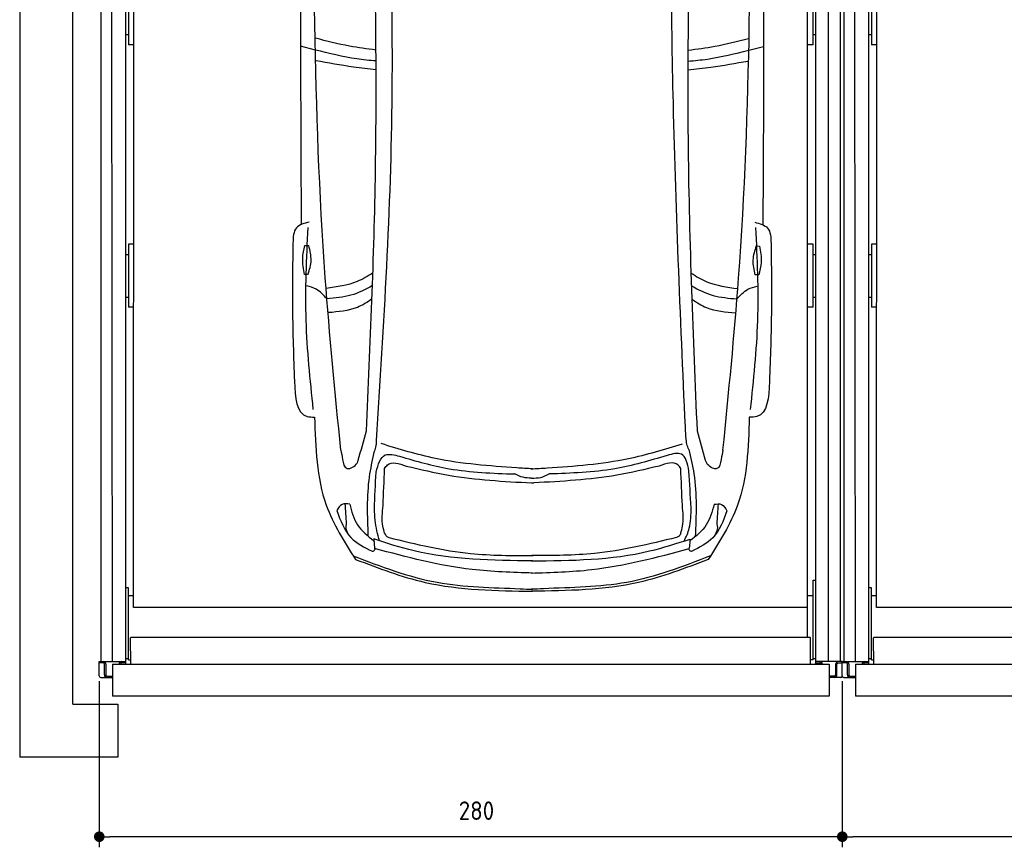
# Model space of a CAD drawing. Header units: millimetres. Extents: x 0 to 9279, y -929 to 5900.
# Tile 1 of 11: x 0 to 3711, y -340 to 2780. Entities that reach past the tile are written whole.
import ezdxf

# ---------------------------------------------------------------- set-up
doc = ezdxf.new("R2010")
doc.units = ezdxf.units.MM
doc.layers.add('4', color=3, linetype='Continuous')
for name, color, linetype, lineweight in [('car', 10, 'Continuous', 25), ('Gebäude', 7, 'Continuous', 25), ('Plattform', 7, 'Continuous', 25)]:
    doc.layers.add(name, color=color, linetype=linetype, lineweight=lineweight)
doc.styles.get("Standard").update_dxf_attribs({"font": 'ISOCP.SHX'})
doc.dimstyles.new('GEN-ISO', dxfattribs={"dimscale": 20, "dimtxt": 3.5, "dimasz": 2, "dimexe": 2, "dimexo": 1, "dimgap": 1.5, "dimtad": 1, "dimdec": 1, "dimlfac": 0.1, "dimdsep": 46, "dimtxsty": 'STANDARD', "dimblk": 'PUNKT', "dimcen": 2, "dimclrd": 256, "dimclre": 256, "dimclrt": 2, "dimadec": 0, "dimazin": 0, "dimtp": 0.1, "dimtm": 0.1, "dimtfac": 0.71, "dimtdec": 1, "dimtmove": 2, "dimatfit": 3, "dimldrblk": 'PUNKT', "dimfxl": 2, "dimtolj": 1, "dimarcsym": 0})

# ---------------------------------------------------------------- blocks, each defined once
blk = doc.blocks.new('Gebäude_GL550_LP260')
at = {"layer": 'Gebäude'}
for p, q in [((-3400, 5900), (-3400, 200)), ((-3200, 200), (-3200, 5700)), ((-3400, 200), (-3400, 0)), ((-3200, 200), (-3030, 200)), ((-3030, 200), (-3030, 0)), ((-3030, 0), (-3400, 0))]:
    blk.add_line(p, q, dxfattribs=at)
blk = doc.blocks.new('6300_LP260_GL550')
at = {"layer": 'Plattform'}
for p, q in [((3106.9, 360.1), (3106.9, 5610.1)), ((3149.9, 360.1), (3144.9, 5610.1)), ((5800, 350.1), (5800, 5610.1)), ((5848.5, 360.2), (5847.9, 5610.1)), ((5891.5, 5610.1), (5891.5, 360.1)), ((3199.6, 350.1), (3200, 5590.1)), ((3229, 564.5), (3231, 5463.9)), ((5769, 452.1), (5769, 5463.2)), ((3210, 2924), (3210, 2685.6)), ((5790, 2685.6), (5790, 2924)), ((3200, 2724.2), (3210, 2724.2)), ((5790, 2724.2), (5800, 2724.2)), ((3229.9, 2685.6), (3210, 2685.6)), ((5790, 2685.6), (5769, 2685.6)), ((3210, 1934), (3210, 1695.7)), ((3229.5, 1934), (3210, 1934)), ((5790, 1934), (5769, 1934)), ((5790, 1695.7), (5790, 1934)), ((3200, 1895), (3210, 1895)), ((5790, 1895), (5800, 1895)), ((3200, 1734.2), (3210, 1734.2)), ((5790, 1734.2), (5800, 1734.2)), ((3229.4, 1695.7), (3210, 1695.7)), ((5790, 1695.7), (5769, 1695.7)), ((3210, 638.4), (3200, 638.4)), ((3210, 481.6), (3210, 638.4)), ((5790, 666.8), (5790, 667.2)), ((5790, 667.2), (5790, 667.2)), ((5790, 667.2), (5800, 667.2)), ((5790, 666.7), (5790, 666.8)), ((5790, 666.7), (5790, 666.7)), ((5790, 666.3), (5790, 666.7)), ((5790, 366.9), (5790, 666.3)), ((3229, 608), (3210, 608)), ((5790, 608), (5769, 608)), ((5769, 564.5), (3229, 564.5)), ((3210, 366.9), (3210, 481.6)), ((3218.3, 350.1), (3218, 450.2)), ((3220, 452.1), (5778, 452.1)), ((5780, 350.1), (5780, 450.2)), ((3200, 371.9), (3210, 371.9)), ((5790, 371.9), (5800, 371.9)), ((3099.9, 306.1), (3099.9, 360.1)), ((3099.9, 360.1), (3199.4, 360.1)), ((3114.4, 355.1), (3099.9, 355.1)), ((3119.4, 310.1), (3119.4, 350.1)), ((3124.4, 350.1), (3124.4, 310.1)), ((3199.6, 355.1), (3184.4, 355.1)), ((3210, 366.9), (3218, 366.9)), ((5790, 366.9), (5780, 366.9)), ((5900, 360.1), (5800, 360.1)), ((5800, 355.1), (5815, 355.1)), ((5875, 350.1), (5875, 310.1)), ((5880, 310.1), (5880, 350.1)), ((5884.7, 355.1), (5900, 355.1)), ((5900, 306.1), (5900, 360.1)), ((3105.9, 300.1), (3149.4, 300.1)), ((3129.4, 305.1), (3149.4, 305.1)), ((5870, 305.1), (5850, 305.1)), ((5894, 300.1), (5850, 300.1))]:
    blk.add_line(p, q, dxfattribs=at)
at = {"layer": 'Plattform', "color": 200}
for p, q in [((3149.4, 350.1), (5850, 350.1)), ((3149.4, 350.1), (3149.4, 230.1)), ((5850, 350.1), (5850, 230.1)), ((5850, 230.1), (3149.4, 230.1))]:
    blk.add_line(p, q, dxfattribs=at)
at = {"layer": 'Plattform'}
for centre, radius, start, end in [((3114.4, 350.1), 5, 0, 90), ((3114.4, 350.1), 10, 30, 87.3415), ((3114.4, 350.1), 10, 0, 29.9264), ((3184.4, 350.1), 10, 93.6319, 180), ((3184.4, 350.1), 5, 90, 180), ((5815, 350.1), 5, 0, 90), ((5815, 350.1), 10, 0, 86.3681), ((5885, 350.1), 10, 150.0736, 180), ((5885, 350.1), 10, 93.6319, 150), ((5885, 350.1), 5, 93.4991, 180), ((3105.9, 306.1), 6, 180, 270), ((3129.4, 310.1), 10, 180, 270), ((3129.4, 310.1), 5, 180, 270), ((5870, 310.1), 5, 270, 0), ((5870, 310.1), 10, 270, 0), ((5894, 306.1), 6, 270, 0)]:
    blk.add_arc(centre, radius, start, end, dxfattribs=at)
at = {"layer": 'Plattform', "extrusion": (0, 0, -1)}
blk.add_ellipse((3220, 450.2), major_axis=(-2, 0), ratio=0.948324, start_param=0, end_param=1.570796, dxfattribs=at)
at = {"layer": 'Plattform'}
blk.add_ellipse((5778, 450.2), major_axis=(2, 0), ratio=0.948324, start_param=0, end_param=1.570796, dxfattribs=at)
blk = doc.blocks.new('Car LP')
at = {"layer": 'car'}
for p, q in [((-815.9, 2040.3), (-871.6, 2054.3)), ((817.6, 2039.6), (873.4, 2053.6)), ((-596, 197.1), (-592.9, 161.4)), ((596.2, 196.6), (593, 160.9))]:
    blk.add_line(p, q, dxfattribs=at)
for points in [[(-855.6, 1302.8), (-840.6, 1302.8)], [(845.3, 1301.6), (858.2, 1301.3)], [(-843.2, 1194.2), (-856.2, 1194.2)], [(855.6, 1192.8), (840.6, 1193.1)]]:
    blk.add_lwpolyline(points, dxfattribs=at)
for points, knots in [([(-719.9, 532.3), (-741.2, 748.6), (-825.2, 1600.7), (-822.7, 2457.7), (-820.9, 3097.1)], [0, 0, 0, 0, 651.760698, 2567.87656, 2567.87656, 2567.87656, 2567.87656]), ([(720.3, 531.7), (741.8, 748), (826.6, 1600), (824.8, 2457), (823.5, 3096.4)], [0, 0, 0, 0, 651.760698, 2567.87656, 2567.87656, 2567.87656, 2567.87656]), ([(-868.7, 3077.8), (-870.5, 2733.1), (-872.8, 2165.5), (-870.5, 1597.9), (-869.3, 1382.1)], [30.231792, 30.231792, 30.231792, 30.231792, 135.773846, 200.510428, 200.510428, 200.510428, 200.510428]), ([(871.3, 3077.8), (872.8, 2728.1), (874.7, 2162.6), (871.9, 1597.2), (870.5, 1381.4)], [30.867502, 30.867502, 30.867502, 30.867502, 135.773846, 200.510428, 200.510428, 200.510428, 200.510428]), ([(580.3, 580), (561.7, 999.6), (527.8, 1763.9), (523.2, 2529), (521.2, 2874)], [0, 0, 0, 0, 1259.941445, 2295.01496, 2295.01496, 2295.01496, 2295.01496]), ([(-585.2, 568.2), (-557.6, 1005.1), (-509.4, 1766.4), (-533.7, 2528.7), (-544.1, 2853.5)], [0, 0, 0, 0, 1312.347302, 2286.809863, 2286.809863, 2286.809863, 2286.809863]), ([(-623.3, 604.1), (-608.8, 931.3), (-576.3, 1668.4), (-591.1, 2406.1), (-599.3, 2816.2)], [0, 0, 0, 0, 982.4164, 2212.74132, 2212.74132, 2212.74132, 2212.74132]), ([(623.8, 603.6), (609, 958.6), (578.3, 1695.7), (593.7, 2433.3), (601.7, 2815.7)], [0, 0, 0, 0, 1065.64856, 2212.719541, 2212.719541, 2212.719541, 2212.719541]), ([(-587.6, 2040.3), (-620.9, 2044.2), (-698.2, 2054.8), (-773.8, 2074.4), (-814.7, 2084.4)], [6.432991, 6.432991, 6.432991, 6.432991, 16.542425, 29.830107, 29.830107, 29.830107, 29.830107]), ([(589.6, 2039.9), (622.8, 2043.7), (700, 2054.2), (775.5, 2073.7), (816.5, 2084.2)], [6.454001, 6.454001, 6.454001, 6.454001, 16.542425, 29.830107, 29.830107, 29.830107, 29.830107]), ([(-587.2, 1998.9), (-611.5, 2000.9), (-688.6, 2008.7), (-764.1, 2027.5), (-815.9, 2040.3)], [6.556459, 6.556459, 6.556459, 6.556459, 13.869915, 29.827446, 29.827446, 29.827446, 29.827446]), ([(589.1, 1998.4), (613.4, 2000.4), (690.4, 2008.2), (765.8, 2026.8), (817.6, 2039.6)], [6.580352, 6.580352, 6.580352, 6.580352, 13.869915, 29.827446, 29.827446, 29.827446, 29.827446]), ([(-587.2, 1966.1), (-615.6, 1969), (-691.9, 1977.6), (-767.6, 1991.2), (-813.3, 1999.5)], [6.632744, 6.632744, 6.632744, 6.632744, 15.228907, 29.682847, 29.682847, 29.682847, 29.682847]), ([(589.1, 1965.6), (617.4, 1968.5), (693.7, 1977), (769.3, 1990.6), (814.9, 1998.8)], [6.659247, 6.659247, 6.659247, 6.659247, 15.228907, 29.682847, 29.682847, 29.682847, 29.682847]), ([(-838.9, 1391.7), (-857.8, 1386.8), (-898, 1376.3), (-899.6, 1334.2), (-900.4, 1312)], [0, 0, 0, 0, 52.977364, 112.315044, 112.315044, 112.315044, 112.315044]), ([(840.1, 1391), (859, 1386), (899.2, 1375.5), (900.7, 1333.5), (901.5, 1311.2)], [0, 0, 0, 0, 52.977364, 112.315044, 112.315044, 112.315044, 112.315044]), ([(-823.5, 685.4), (-835.3, 797.1), (-859.3, 1025.4), (-848.8, 1254.7), (-843.5, 1371.7)], [0, 0, 0, 0, 336.634843, 687.508242, 687.508242, 687.508242, 687.508242]), ([(824.1, 684.7), (835.9, 796.4), (860.1, 1024.7), (849.9, 1254), (844.6, 1371)], [0, 0, 0, 0, 336.634843, 687.508242, 687.508242, 687.508242, 687.508242]), ([(-900.4, 1312), (-901.6, 1229.3), (-903.9, 1055.8), (-898, 882.3), (-894.9, 791.5)], [0, 0, 0, 0, 248.055751, 520.563277, 520.563277, 520.563277, 520.563277]), ([(-856.2, 1194.2), (-860.2, 1214.7), (-867.4, 1251), (-859.2, 1287), (-855.6, 1302.8)], [0, 0, 0, 0, 61.702274, 109.62737, 109.62737, 109.62737, 109.62737]), ([(-843.2, 1194.2), (-837.8, 1211.9), (-826.8, 1247.8), (-835.9, 1284.2), (-840.6, 1302.8)], [0, 0, 0, 0, 54.314538, 110.447745, 110.447745, 110.447745, 110.447745]), ([(845.3, 1301.6), (839.5, 1284), (827.8, 1248.3), (836.3, 1211.7), (840.6, 1193.1)], [0, 0, 0, 0, 54.314538, 110.447745, 110.447745, 110.447745, 110.447745]), ([(858.2, 1301.3), (861.8, 1280.8), (868.3, 1244.3), (859.4, 1208.5), (855.6, 1192.8)], [0, 0, 0, 0, 61.702274, 109.62737, 109.62737, 109.62737, 109.62737]), ([(901.5, 1311.2), (902.6, 1228.6), (904.8, 1055), (898.8, 881.6), (895.6, 790.8)], [0, 0, 0, 0, 248.055751, 520.563277, 520.563277, 520.563277, 520.563277]), ([(-599, 1200.5), (-618, 1187.5), (-671.8, 1156.1), (-735.1, 1147.2), (-774.8, 1141.6)], [7.448929, 7.448929, 7.448929, 7.448929, 14.333449, 26.290813, 26.290813, 26.290813, 26.290813]), ([(600.9, 1199.5), (619.6, 1186.6), (673.1, 1155.4), (736.1, 1146.6), (775.8, 1141)], [7.547649, 7.547649, 7.547649, 7.547649, 14.333449, 26.290813, 26.290813, 26.290813, 26.290813]), ([(-772.3, 1102.7), (-784.9, 1116.5), (-806.1, 1139.6), (-836, 1148), (-848, 1151.3)], [0, 0, 0, 0, 54.765289, 91.527008, 91.527008, 91.527008, 91.527008]), ([(-600.7, 1152.2), (-626.7, 1137), (-680.7, 1110.6), (-741.6, 1105.3), (-772.3, 1102.7)], [6.483065, 6.483065, 6.483065, 6.483065, 15.438065, 24.585476, 24.585476, 24.585476, 24.585476]), ([(602.5, 1151.2), (628.2, 1136.2), (682, 1110), (742.5, 1104.7), (773.2, 1102)], [6.572602, 6.572602, 6.572602, 6.572602, 15.438065, 24.585476, 24.585476, 24.585476, 24.585476]), ([(773.2, 1102), (785.9, 1115.8), (807.1, 1139), (837, 1147.3), (849, 1150.6)], [0, 0, 0, 0, 54.765289, 91.613946, 91.613946, 91.613946, 91.613946]), ([(-602.5, 1102.2), (-619.9, 1089.2), (-669.4, 1058.5), (-729.8, 1053.3), (-766.6, 1050.2)], [6.800586, 6.800586, 6.800586, 6.800586, 13.265249, 24.502716, 24.502716, 24.502716, 24.502716]), ([(604.2, 1101.1), (621.3, 1088.3), (670.6, 1057.9), (730.7, 1052.7), (767.5, 1049.5)], [6.892544, 6.892544, 6.892544, 6.892544, 13.265249, 24.502716, 24.502716, 24.502716, 24.502716]), ([(-894.9, 791.5), (-891.8, 730.8), (-888, 657.9), (-828.7, 656.6), (-818.8, 656.4)], [0, 0, 0, 0, 140.850131, 169.235796, 169.235796, 169.235796, 169.235796]), ([(895.6, 790.8), (892.4, 730.1), (888.6, 657.1), (829.3, 655.9), (819.4, 655.7)], [0, 0, 0, 0, 140.850131, 169.235796, 169.235796, 169.235796, 169.235796]), ([(-818.8, 656.4), (-815.4, 542.2), (-809.7, 348.7), (-706.8, 186.6), (-664.6, 120.2)], [0, 0, 0, 0, 334.52993, 566.921104, 566.921104, 566.921104, 566.921104]), ([(819.4, 655.7), (815.9, 541.5), (810, 348), (707, 186), (664.7, 119.6)], [0, 0, 0, 0, 334.52993, 566.921104, 566.921104, 566.921104, 566.921104]), ([(-595.3, 523.3), (-592.3, 530), (-586.1, 544.3), (-585.5, 559.9), (-585.2, 568.2)], [0, 0, 0, 0, 21.711608, 46.374134, 46.374134, 46.374134, 46.374134]), ([(591.6, 533.8), (588.7, 540.5), (582.5, 554.8), (581.9, 570.4), (581.6, 578.7)], [0, 0, 0, 0, 21.711608, 46.374134, 46.374134, 46.374134, 46.374134]), ([(-719.9, 532.3), (-717.6, 521.4), (-712.8, 499), (-708.2, 464.2), (-694.3, 462.4), (-693.2, 462.3)], [0, 0, 0, 0, 35.919302, 74.031557, 77.204576, 77.204576, 77.204576, 77.204576]), ([(-595.3, 523.3), (-601.9, 492.5), (-624.4, 389), (-620.4, 282.8), (-617.6, 208.2)], [0, 0, 0, 0, 94.366193, 316.782017, 316.782017, 316.782017, 316.782017]), ([(-56.9, 464.9), (-159.9, 472.2), (-333.7, 484.6), (-499.9, 535.7), (-567.7, 556.5)], [0, 0, 0, 0, 308.408492, 520.414911, 520.414911, 520.414911, 520.414911]), ([(57.3, 464.9), (160.3, 472.1), (334.1, 484.3), (500.4, 535.2), (568.2, 556)], [0, 0, 0, 0, 308.408492, 520.414911, 520.414911, 520.414911, 520.414911]), ([(592.1, 453), (586.4, 480.8), (576.3, 530.3), (529.8, 517.3), (509.6, 511.7)], [0, 0, 0, 0, 69.918957, 124.007969, 124.007969, 124.007969, 124.007969]), ([(591.6, 533.8), (598.8, 503.6), (624.3, 396.3), (619.1, 285.5), (615.4, 205.8)], [0, 0, 0, 0, 92.753902, 330.076226, 330.076226, 330.076226, 330.076226]), ([(720.3, 531.7), (718, 520.8), (713.2, 498.4), (708.6, 463.6), (694.7, 461.8), (693.6, 461.7)], [0, 0, 0, 0, 35.919302, 74.031557, 77.204576, 77.204576, 77.204576, 77.204576]), ([(-693.2, 462.3), (-690.8, 462.5), (-673.7, 464.1), (-658.1, 479.5), (-654.1, 493.6)], [0, 0, 0, 0, 7.400463, 51.385285, 51.385285, 51.385285, 51.385285]), ([(-587.2, 449.2), (-579.2, 477.5), (-565.2, 526.7), (-518.3, 514), (-498.3, 508.6)], [0, 0, 0, 0, 73.352898, 127.44191, 127.44191, 127.44191, 127.44191]), ([(-554.7, 463.2), (-551.4, 467.9), (-534, 492.8), (-500.6, 481.4), (-473.6, 472.1)], [0, 0, 0, 0, 16.670151, 87.364183, 87.364183, 87.364183, 87.364183]), ([(-498.3, 508.6), (-436.6, 490.8), (-295.1, 450), (-147.7, 444.9), (-64.5, 442)], [0, 0, 0, 0, 191.952394, 440.378972, 440.378972, 440.378972, 440.378972]), ([(509.6, 511.7), (444.3, 492.5), (299.3, 449.9), (148, 444.8), (64.9, 442)], [0, 0, 0, 0, 203.31675, 451.743327, 451.743327, 451.743327, 451.743327]), ([(561.2, 463.1), (557.8, 467.9), (540.5, 492.8), (507.1, 481.3), (480.1, 472.1)], [0, 0, 0, 0, 16.670151, 87.364183, 87.364183, 87.364183, 87.364183]), ([(693.6, 461.7), (691.2, 461.9), (674.1, 463.5), (658.5, 479), (654.5, 493.1)], [0, 0, 0, 0, 7.400463, 51.385285, 51.385285, 51.385285, 51.385285]), ([(-473.6, 472.1), (-420.5, 459.4), (-265.4, 422.5), (-106, 414.1), (-1.1, 408.6)], [0, 0, 0, 0, 163.555825, 477.487186, 477.487186, 477.487186, 477.487186]), ([(480.1, 472.1), (426.9, 459.4), (271.9, 422.5), (112.4, 414.1), (7.6, 408.6)], [0, 0, 0, 0, 163.555825, 477.487186, 477.487186, 477.487186, 477.487186]), ([(-1.8, 426.6), (-12.5, 426.8), (-34.5, 427.3), (-54.3, 437), (-64.5, 442)], [0, 0, 0, 0, 31.528731, 65.234557, 65.234557, 65.234557, 65.234557]), ([(-1.8, 426.6), (10.2, 426.6), (33.6, 426.7), (54.6, 437), (64.9, 442)], [0, 0, 0, 0, 35.520995, 69.226821, 69.226821, 69.226821, 69.226821]), ([(-1.1, 408.6), (0.3, 408.5), (3.2, 408.3), (6.1, 408.5), (7.6, 408.6)], [0, 0, 0, 0, 4.235461, 8.799002, 8.799002, 8.799002, 8.799002]), ([(-735.2, 304), (-721.3, 266.5), (-695.9, 198), (-631.2, 165.5), (-602, 150.7)], [0, 0, 0, 0, 114.922722, 209.881319, 209.881319, 209.881319, 209.881319]), ([(-686.2, 328.4), (-696.6, 329.9), (-718.2, 332.8), (-729.2, 313.8), (-734.9, 304)], [0, 0, 0, 0, 28.797158, 59.6786, 59.6786, 59.6786, 59.6786]), ([(-686.5, 328.4), (-679.2, 300.8), (-664.4, 244.6), (-618.7, 208.7), (-595.4, 190.4)], [0, 0, 0, 0, 83.308532, 169.402132, 169.402132, 169.402132, 169.402132]), ([(-573.9, 189.9), (-577.5, 202.3), (-589, 241.4), (-591.7, 282.1), (-593.6, 310)], [0, 0, 0, 0, 38.448585, 121.967316, 121.967316, 121.967316, 121.967316]), ([(-554.8, 219.2), (-557.3, 227.7), (-567, 261.3), (-563.4, 296.4), (-560.7, 322.7)], [0, 0, 0, 0, 26.522959, 104.304328, 104.304328, 104.304328, 104.304328]), ([(561.3, 219.2), (563.7, 227.7), (573.5, 261.2), (569.8, 296.4), (567.1, 322.6)], [0, 0, 0, 0, 26.522959, 104.304328, 104.304328, 104.304328, 104.304328]), ([(574.1, 189.5), (581.5, 205.2), (599.9, 244.7), (600.1, 288.5), (600.2, 314.9)], [0, 0, 0, 0, 51.645202, 129.398542, 129.398542, 129.398542, 129.398542]), ([(686.8, 327.8), (679.4, 300.2), (664.6, 244.1), (618.8, 208.2), (595.6, 189.9)], [0, 0, 0, 0, 83.308532, 169.402132, 169.402132, 169.402132, 169.402132]), ([(735.4, 303.4), (721.5, 265.9), (696.1, 197.4), (631.4, 164.9), (602.1, 150.2)], [0, 0, 0, 0, 114.922722, 209.881319, 209.881319, 209.881319, 209.881319]), ([(686.5, 327.8), (696.9, 329.3), (718.5, 332.2), (729.5, 313.2), (735.2, 303.4)], [0, 0, 0, 0, 28.797158, 59.6786, 59.6786, 59.6786, 59.6786]), ([(-690.4, 212.3), (-696.5, 224.2), (-703.6, 238.1), (-697.9, 251.8), (-697.9, 253.9)], [0, 0, 0, 0, 36.727695, 42.814175, 42.814175, 42.814175, 42.814175]), ([(690.6, 211.7), (696.7, 223.6), (703.8, 237.5), (698.1, 251.2), (698.2, 253.3)], [0, 0, 0, 0, 36.727695, 42.814175, 42.814175, 42.814175, 42.814175]), ([(2.5, 114.4), (-148.3, 116), (-352.6, 118.1), (-545.6, 180.7), (-596, 197.1)], [0, 0, 0, 0, 447.972098, 606.654283, 606.654283, 606.654283, 606.654283]), ([(-554.8, 219.2), (-553.1, 215), (-550, 207.4), (-542.6, 204.2), (-539.4, 202.7)], [0, 0, 0, 0, 13.079204, 23.364484, 23.364484, 23.364484, 23.364484]), ([(-539.4, 202.7), (-437.1, 177.9), (-258, 134.4), (-73.9, 134.7), (5.1, 134.9)], [0, 0, 0, 0, 314.141742, 550.389065, 550.389065, 550.389065, 550.389065]), ([(-2.4, 114.4), (148.4, 115.8), (352.7, 117.8), (545.7, 180.3), (596.2, 196.6)], [0, 0, 0, 0, 447.972098, 606.654283, 606.654283, 606.654283, 606.654283]), ([(545, 202.6), (442.7, 177.8), (263.6, 134.3), (79.5, 134.7), (0.5, 134.8)], [0, 0, 0, 0, 314.141742, 550.389065, 550.389065, 550.389065, 550.389065]), ([(561.3, 219.2), (559.5, 214.9), (556.3, 207.1), (548.5, 204), (545, 202.6)], [0, 0, 0, 0, 13.079204, 24.121319, 24.121319, 24.121319, 24.121319]), ([(-602, 150.7), (-600.7, 150.9), (-595.2, 151.5), (-592.1, 156.6), (-589.8, 160.5)], [0, 0, 0, 0, 3.821179, 16.246783, 16.246783, 16.246783, 16.246783]), ([(2.5, 68.4), (-73.6, 70.8), (-275.5, 77.1), (-471.2, 128.2), (-592.9, 161.4)], [0, 0, 0, 0, 22.79473, 60.440533, 60.440533, 60.440533, 60.440533]), ([(-2.5, 68.4), (73.7, 70.7), (275.6, 76.9), (471.3, 127.8), (593, 160.9)], [0, 0, 0, 0, 22.79473, 60.440533, 60.440533, 60.440533, 60.440533]), ([(602.1, 150.2), (600.8, 150.4), (595.3, 151), (592.2, 156.1), (589.9, 160)], [0, 0, 0, 0, 3.821179, 16.246783, 16.246783, 16.246783, 16.246783]), ([(-673.1, 133.6), (-569.3, 93.6), (-366.8, 15.6), (-133.1, 13.9), (-13, 8), (2.6, 7.2)], [0, 0, 0, 0, 331.171464, 645.410319, 692.125526, 692.125526, 692.125526, 692.125526]), ([(-664.6, 120.2), (-578, 87), (-364.1, 5), (-134.2, 1.9), (2.6, 0)], [0, 0, 0, 0, 276.566847, 682.500863, 682.500863, 682.500863, 682.500863]), ([(664.7, 119.6), (578, 86.5), (364.1, 4.7), (134.2, 1.7), (-2.6, 0)], [0, 0, 0, 0, 276.566847, 682.500863, 682.500863, 682.500863, 682.500863]), ([(673.2, 133.1), (569.3, 93.1), (366.8, 15.3), (133.1, 13.8), (13, 8), (-2.5, 7.2)], [0, 0, 0, 0, 331.171464, 645.410319, 692.125526, 692.125526, 692.125526, 692.125526])]:
    blk.add_open_spline(points, degree=3, knots=knots, dxfattribs=at)
for points in [[(-654.1, 493.6), (-643.8, 530.4), (-633.6, 567.3), (-623.3, 604.1)], [(654.5, 493.1), (644.3, 529.9), (634, 566.7), (623.8, 603.6)], [(-593.6, 310), (-591.5, 356.4), (-589.3, 402.8), (-587.2, 449.2)], [(-560.7, 322.7), (-558.7, 369.5), (-556.7, 416.3), (-554.7, 463.2)], [(2.5, 461.5), (-17.3, 462.7), (-37.1, 463.8), (-56.9, 464.9)], [(-2.1, 461.5), (17.7, 462.6), (37.5, 463.8), (57.3, 464.9)], [(567.1, 322.6), (565.1, 369.5), (563.1, 416.3), (561.2, 463.1)], [(600.2, 314.9), (597.5, 360.9), (594.8, 406.9), (592.1, 453)], [(-697.9, 253.9), (-699.6, 279.2), (-701.2, 304.6), (-702.9, 329.9)], [(698.2, 253.3), (699.8, 278.6), (701.5, 304), (703.1, 329.3)]]:
    blk.add_open_spline(points, degree=3, dxfattribs=at)
blk = doc.blocks.new('PUNKT')
at = {"layer": '4', "color": 0, "linetype": 'ByBlock'}
blk.add_line((-0.5, 0), (-1, 0), dxfattribs=at)
at = {"layer": '4', "color": 0, "linetype": 'ByBlock', "const_width": 0.5}
blk.add_lwpolyline([(-0.25, 0, 1), (0.25, 0, 1)], format="xyb", close=True, dxfattribs=at)
blk = doc.blocks.new('*D39')
at = {"layer": '4', "lineweight": -2, "transparency": 16777216}
for p, q in [((3099.9, 286.1), (3099.9, -340)), ((5900, 286.1), (5900, -340)), ((5860, -300), (3139.9, -300))]:
    blk.add_line(p, q, dxfattribs=at)
at = {"layer": 'Defpoints', "color": 0, "transparency": 16777216}
for p in [(3099.9, 306.1), (5900, 306.1), (3099.9, -300)]:
    blk.add_point(p, dxfattribs=at)
at = {"layer": '4', "lineweight": -2, "transparency": 16777216, "xscale": 40, "yscale": 40, "zscale": 40, "rotation": 180}
blk.add_blockref('PUNKT', (3099.9, -300), dxfattribs=at)
at = {"layer": '4', "lineweight": -2, "transparency": 16777216, "xscale": 40, "yscale": 40, "zscale": 40}
blk.add_blockref('PUNKT', (5900, -300), dxfattribs=at)
at = {"layer": '4', "color": 2, "transparency": 16777216, "insert": (4558.3, -201.8), "char_height": 70, "attachment_point": 5}
blk.add_mtext('280', dxfattribs=at)
blk = doc.blocks.new('*D40')
at = {"layer": '4', "lineweight": -2, "transparency": 16777216}
for p, q in [((299.9, 286.1), (299.9, -340)), ((3099.9, 286.1), (3099.9, -340)), ((3059.9, -300), (339.9, -300))]:
    blk.add_line(p, q, dxfattribs=at)
at = {"layer": 'Defpoints', "color": 0, "transparency": 16777216}
for p in [(299.9, 306.1), (3099.9, 306.1), (299.9, -300)]:
    blk.add_point(p, dxfattribs=at)
at = {"layer": '4', "lineweight": -2, "transparency": 16777216, "xscale": 40, "yscale": 40, "zscale": 40, "rotation": 180}
blk.add_blockref('PUNKT', (299.9, -300), dxfattribs=at)
at = {"layer": '4', "lineweight": -2, "transparency": 16777216, "xscale": 40, "yscale": 40, "zscale": 40}
blk.add_blockref('PUNKT', (3099.9, -300), dxfattribs=at)
at = {"layer": '4', "color": 2, "transparency": 16777216, "insert": (1721.3, -201.8), "char_height": 70, "attachment_point": 5}
blk.add_mtext('280', dxfattribs=at)

msp = doc.modelspace()

# ---------------------------------------------------------------- block references
for name, p in [('Gebäude_GL550_LP260', (3400, 0)), ('6300_LP260_GL550', (-2800.03, 0.01)), ('6300_LP260_GL550', (0, 0))]:
    msp.add_blockref(name, p)
at = {"layer": 'car'}
msp.add_blockref('Car LP', (1930.06, 625.36), dxfattribs=at)

# ---------------------------------------------------------------- dimensions: what is measured, and where the dimension line sits
at = {"layer": '4'}
for base, p1, p2, picture, middle in [((299.91, -300), (3099.94, 306.13), (299.91, 306.13), '*D40', (1721.33, -201.82)), ((3099.94, -300), (5899.97, 306.11), (3099.94, 306.12), '*D39', (4558.32, -201.82))]:
    dim = msp.add_linear_dim(base=base, p1=p1, p2=p2, dimstyle='GEN-ISO', override={"dimtdec": 3, "dimtolj": 0}, dxfattribs=at)
    dim.commit()
    dim.dimension.update_dxf_attribs({"geometry": picture, "text_midpoint": middle, "dimtype": 160})

doc.saveas('drawing.dxf')
